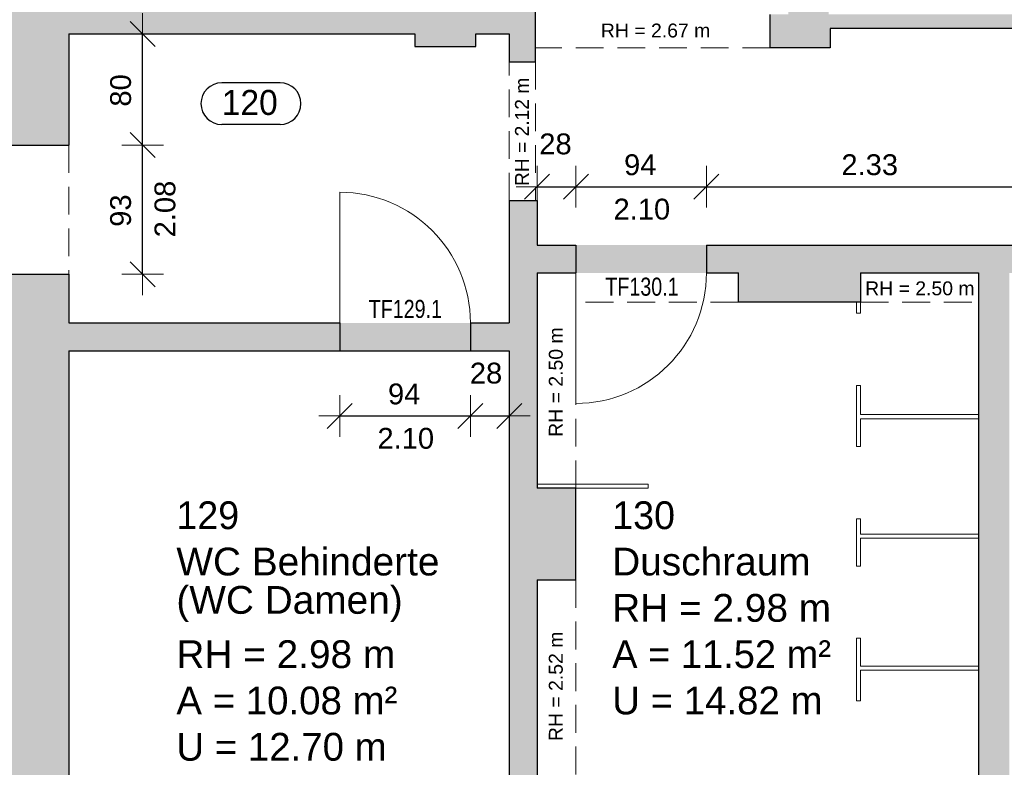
# Model space of a CAD drawing. Header units: metres. Extents: x 306 to 433, y -64 to 7.
# Tile 70 of 93: x 382.09 to 389.18, y -24.94 to -19.56. Entities that reach past the tile are written whole.
import ezdxf

# ---------------------------------------------------------------- set-up
doc = ezdxf.new("R2010")
doc.units = ezdxf.units.M
doc.header["$PDMODE"] = 65
doc.linetypes.add('AUSGEZOGEN', pattern=[0])
doc.linetypes.add('VERDECKT2_S2', pattern=[0.27, 0.2, -0.07])
for name, color, linetype, lineweight in [('Allgemein01', 7, 'AUSGEZOGEN', 13), ('Füllfläche', 7, 'AUSGEZOGEN', 13), ('Maßlinie Allgemein', 7, 'AUSGEZOGEN', 25), ('Möblierung', 7, 'AUSGEZOGEN', 25), ('Standard', 7, 'AUSGEZOGEN', 25), ('Text Allgemein', 7, 'AUSGEZOGEN', 25)]:
    doc.layers.add(name, color=color, linetype=linetype, lineweight=lineweight)
doc.styles.add('ARIAL', font='ARIAL.TTF')
doc.dimstyles.new('DIMSTYLE_12', dxfattribs={"dimtxt": 0.15, "dimasz": 0.3, "dimexe": 0, "dimexo": 1e-06, "dimgap": 0.075, "dimtad": 2, "dimdec": 1, "dimlfac": 100, "dimrnd": 0.5, "dimzin": 4, "dimdsep": 46, "dimtxsty": 'ARIAL', "dimblk1": 'ALL_ML_STRICH', "dimblk2": 'ALL_ML_STRICH', "dimsah": 1, "dimcen": 0, "dimse1": 1, "dimse2": 1, "dimclrd": 7, "dimclre": 7, "dimclrt": 7, "dimadec": 0, "dimazin": 0, "dimtfac": 1, "dimtdec": 0, "dimtix": 1, "dimtmove": 2, "dimatfit": 3, "dimfxl": 0, "dimtvp": 1.2, "dimtzin": 0, "dimlwd": 0, "dimlwe": 13, "dimarcsym": 0})
doc.dimstyles.new('DIMSTYLE_13', dxfattribs={"dimtxt": 0.15, "dimasz": 0.3, "dimexe": 0, "dimexo": 1e-06, "dimgap": 0.075, "dimtad": 2, "dimrnd": 0.005, "dimzin": 4, "dimdsep": 46, "dimtxsty": 'ARIAL', "dimblk1": 'ALL_ML_STRICH', "dimblk2": 'ALL_ML_STRICH', "dimsah": 1, "dimcen": 0, "dimse1": 1, "dimse2": 1, "dimclrd": 7, "dimclre": 7, "dimclrt": 7, "dimadec": 0, "dimazin": 0, "dimtfac": 1, "dimtdec": 0, "dimtix": 1, "dimtmove": 2, "dimatfit": 3, "dimfxl": 0, "dimtzin": 0, "dimlwd": 0, "dimlwe": 13, "dimarcsym": 0})
doc.dimstyles.new('DIMSTYLE_6', dxfattribs={"dimtxt": 0.2, "dimasz": 0.3, "dimexe": 0, "dimexo": 1e-06, "dimgap": 0.1, "dimtad": 2, "dimrnd": 0.005, "dimzin": 4, "dimdsep": 46, "dimtxsty": 'ARIAL', "dimblk1": 'ALL_ML_STRICH', "dimblk2": 'ALL_ML_STRICH', "dimsah": 1, "dimcen": 0, "dimse1": 1, "dimse2": 1, "dimclrd": 7, "dimclre": 7, "dimclrt": 7, "dimadec": 0, "dimazin": 0, "dimtfac": 1, "dimtdec": 0, "dimtix": 1, "dimtmove": 2, "dimatfit": 3, "dimfxl": 0, "dimtzin": 0, "dimlwd": 0, "dimlwe": 13, "dimarcsym": 0})
doc.dimstyles.new('DIMSTYLE_7', dxfattribs={"dimtxt": 0.2, "dimasz": 0.3, "dimexe": 0, "dimexo": 1e-06, "dimgap": 0.1, "dimtad": 2, "dimdec": 1, "dimlfac": 100, "dimrnd": 0.5, "dimzin": 4, "dimdsep": 46, "dimtxsty": 'ARIAL', "dimblk1": 'ALL_ML_STRICH', "dimblk2": 'ALL_ML_STRICH', "dimsah": 1, "dimcen": 0, "dimse1": 1, "dimse2": 1, "dimclrd": 7, "dimclre": 7, "dimclrt": 7, "dimadec": 0, "dimazin": 0, "dimtfac": 1, "dimtdec": 0, "dimtix": 1, "dimtmove": 2, "dimatfit": 3, "dimfxl": 0, "dimtvp": 1.2, "dimtzin": 0, "dimlwd": 0, "dimlwe": 13, "dimarcsym": 0})
doc.dimstyles.new('DIMSTYLE_9', dxfattribs={"dimtxt": 0.15, "dimasz": 0.3, "dimexe": 0, "dimexo": 1e-06, "dimgap": 0.075, "dimtad": 2, "dimdec": 1, "dimlfac": 100, "dimrnd": 0.5, "dimzin": 4, "dimdsep": 46, "dimtxsty": 'ARIAL', "dimblk1": 'ALL_ML_STRICH', "dimblk2": 'ALL_ML_STRICH', "dimsah": 1, "dimcen": 0, "dimse1": 1, "dimse2": 1, "dimclrd": 7, "dimclre": 7, "dimclrt": 7, "dimadec": 0, "dimazin": 0, "dimtfac": 1, "dimtdec": 0, "dimtix": 1, "dimtmove": 2, "dimatfit": 3, "dimfxl": 0, "dimtzin": 0, "dimlwd": 0, "dimlwe": 13, "dimarcsym": 0})

# ---------------------------------------------------------------- blocks, each defined once
blk = doc.blocks.new('ALL_ML_STRICH')
at = {"color": 0, "linetype": 'ByBlock', "lineweight": -2}
for p, q in [((0, -0.5), (0, 0.5)), ((-0.3, -0.3), (0.3, 0.3)), ((-1, 0), (0.5, 0))]:
    blk.add_line(p, q, dxfattribs=at)
blk = doc.blocks.new('*D104')
at = {"layer": 'DEFPOINTS', "color": 7, "linetype": 'AUSGEZOGEN', "lineweight": 13}
for p in [(382.4445, -19.6654), (381.8445, -19.7554), (381.8445, -63.2754)]:
    blk.add_point(p, dxfattribs=at)
at = {"layer": 'Maßlinie Allgemein', "color": 7, "linetype": 'AUSGEZOGEN', "lineweight": -2}
blk.add_line((381.8445, -63.2754), (382.4445, -63.2754), dxfattribs=at)
at = {"layer": 'Maßlinie Allgemein', "color": 7, "linetype": 'AUSGEZOGEN', "lineweight": 13, "xscale": 0.3, "yscale": 0.3, "zscale": 0.3, "rotation": 180}
blk.add_blockref('ALL_ML_STRICH', (381.8445, -63.2754), dxfattribs=at)
at = {"layer": 'Maßlinie Allgemein', "color": 7, "linetype": 'AUSGEZOGEN', "lineweight": 13, "xscale": 0.3, "yscale": 0.3, "zscale": 0.3}
blk.add_blockref('ALL_ML_STRICH', (382.4445, -63.2754), dxfattribs=at)
at = {"layer": 'Maßlinie Allgemein', "color": 7, "linetype": 'AUSGEZOGEN', "lineweight": 13, "insert": (382.1358, -63.092), "char_height": 0.2, "width": 0.8, "attachment_point": 5, "style": 'ARIAL'}
blk.add_mtext('\\A1;{\\A1;{60\\H0.132000;\\S^ ;}}', dxfattribs=at)
blk = doc.blocks.new('*D105')
at = {"layer": 'DEFPOINTS', "color": 7, "linetype": 'AUSGEZOGEN', "lineweight": 13}
for p in [(390.6945, -19.6254), (382.4445, -19.6654), (382.4445, -63.2754)]:
    blk.add_point(p, dxfattribs=at)
at = {"layer": 'Maßlinie Allgemein', "color": 7, "linetype": 'AUSGEZOGEN', "lineweight": -2}
blk.add_line((382.4445, -63.2754), (390.6945, -63.2754), dxfattribs=at)
at = {"layer": 'Maßlinie Allgemein', "color": 7, "linetype": 'AUSGEZOGEN', "lineweight": 13, "xscale": 0.3, "yscale": 0.3, "zscale": 0.3, "rotation": 180}
blk.add_blockref('ALL_ML_STRICH', (382.4445, -63.2754), dxfattribs=at)
at = {"layer": 'Maßlinie Allgemein', "color": 7, "linetype": 'AUSGEZOGEN', "lineweight": 13, "xscale": 0.3, "yscale": 0.3, "zscale": 0.3}
blk.add_blockref('ALL_ML_STRICH', (390.6945, -63.2754), dxfattribs=at)
at = {"layer": 'Maßlinie Allgemein', "color": 7, "linetype": 'AUSGEZOGEN', "lineweight": 13, "insert": (386.5832, -63.092), "char_height": 0.2, "width": 0.8, "attachment_point": 5, "style": 'ARIAL'}
blk.add_mtext('\\A1;{\\A1;{8.25\\H0.132000;\\S^ ;}}', dxfattribs=at)
blk = doc.blocks.new('*D122')
at = {"layer": 'DEFPOINTS', "color": 7, "linetype": 'AUSGEZOGEN', "lineweight": 13}
for p in [(381.8445, -23.0754), (382.4445, -25.1254), (381.8445, -62.3754)]:
    blk.add_point(p, dxfattribs=at)
at = {"layer": 'Maßlinie Allgemein', "color": 7, "linetype": 'AUSGEZOGEN', "lineweight": -2}
blk.add_line((381.8445, -62.3754), (382.4445, -62.3754), dxfattribs=at)
at = {"layer": 'Maßlinie Allgemein', "color": 7, "linetype": 'AUSGEZOGEN', "lineweight": 13, "xscale": 0.3, "yscale": 0.3, "zscale": 0.3, "rotation": 180}
blk.add_blockref('ALL_ML_STRICH', (381.8445, -62.3754), dxfattribs=at)
at = {"layer": 'Maßlinie Allgemein', "color": 7, "linetype": 'AUSGEZOGEN', "lineweight": 13, "xscale": 0.3, "yscale": 0.3, "zscale": 0.3}
blk.add_blockref('ALL_ML_STRICH', (382.4445, -62.3754), dxfattribs=at)
at = {"layer": 'Maßlinie Allgemein', "color": 7, "linetype": 'AUSGEZOGEN', "lineweight": 13, "insert": (382.1358, -62.192), "char_height": 0.2, "width": 0.8, "attachment_point": 5, "style": 'ARIAL'}
blk.add_mtext('\\A1;{\\A1;{60\\H0.132000;\\S^ ;}}', dxfattribs=at)
blk = doc.blocks.new('*D149')
at = {"layer": 'DEFPOINTS', "color": 7, "linetype": 'AUSGEZOGEN', "lineweight": 13}
for p in [(377.2545, -25.0754), (377.2545, -25.3054), (414.0445, -25.3054)]:
    blk.add_point(p, dxfattribs=at)
at = {"layer": 'Maßlinie Allgemein', "color": 7, "linetype": 'AUSGEZOGEN', "lineweight": -2}
blk.add_line((414.0445, -25.3054), (414.0445, -25.0754), dxfattribs=at)
at = {"layer": 'Maßlinie Allgemein', "color": 7, "linetype": 'AUSGEZOGEN', "lineweight": 13, "xscale": 0.3, "yscale": 0.3, "zscale": 0.3}
for p, rotation in [((414.0445, -25.0754), 90), ((414.0445, -25.3054), 270)]:
    blk.add_blockref('ALL_ML_STRICH', p, dxfattribs=dict(at, rotation=rotation))
at = {"layer": 'Maßlinie Allgemein', "color": 7, "linetype": 'AUSGEZOGEN', "lineweight": 13, "insert": (413.7109, -25.1995), "char_height": 0.2, "width": 0.8, "attachment_point": 5, "rotation": 90, "style": 'ARIAL'}
blk.add_mtext('\\A1;{\\A1;{23\\H0.132000;\\S^ ;}}', dxfattribs=at)
blk = doc.blocks.new('*D150')
at = {"layer": 'DEFPOINTS', "color": 7, "linetype": 'AUSGEZOGEN', "lineweight": 13}
for p in [(378.9345, -23.0754), (377.2545, -25.0754), (414.0445, -25.0754)]:
    blk.add_point(p, dxfattribs=at)
at = {"layer": 'Maßlinie Allgemein', "color": 7, "linetype": 'AUSGEZOGEN', "lineweight": -2}
blk.add_line((414.0445, -25.0754), (414.0445, -23.0754), dxfattribs=at)
at = {"layer": 'Maßlinie Allgemein', "color": 7, "linetype": 'AUSGEZOGEN', "lineweight": 13, "xscale": 0.3, "yscale": 0.3, "zscale": 0.3}
for p, rotation in [((414.0445, -23.0754), 90), ((414.0445, -25.0754), 270)]:
    blk.add_blockref('ALL_ML_STRICH', p, dxfattribs=dict(at, rotation=rotation))
at = {"layer": 'Maßlinie Allgemein', "color": 7, "linetype": 'AUSGEZOGEN', "lineweight": 13, "insert": (413.8611, -24.0606), "char_height": 0.2, "width": 0.8, "attachment_point": 5, "rotation": 90, "style": 'ARIAL'}
blk.add_mtext('\\A1;{\\A1;{2.00\\H0.132000;\\S^ ;}}', dxfattribs=at)
blk = doc.blocks.new('*D151')
at = {"layer": 'DEFPOINTS', "color": 7, "linetype": 'AUSGEZOGEN', "lineweight": 13}
for p in [(378.9445, -22.8954), (378.9345, -23.0754), (414.0445, -23.0754)]:
    blk.add_point(p, dxfattribs=at)
at = {"layer": 'Maßlinie Allgemein', "color": 7, "linetype": 'AUSGEZOGEN', "lineweight": -2}
blk.add_line((414.0445, -23.0754), (414.0445, -22.8954), dxfattribs=at)
at = {"layer": 'Maßlinie Allgemein', "color": 7, "linetype": 'AUSGEZOGEN', "lineweight": 13, "xscale": 0.3, "yscale": 0.3, "zscale": 0.3}
for p, rotation in [((414.0445, -22.8954), 90), ((414.0445, -23.0754), 270)]:
    blk.add_blockref('ALL_ML_STRICH', p, dxfattribs=dict(at, rotation=rotation))
at = {"layer": 'Maßlinie Allgemein', "color": 7, "linetype": 'AUSGEZOGEN', "lineweight": 13, "insert": (413.7111, -22.9947), "char_height": 0.2, "width": 0.8, "attachment_point": 5, "rotation": 90, "style": 'ARIAL'}
blk.add_mtext('\\A1;{\\A1;{18\\H0.132000;\\S^ ;}}', dxfattribs=at)
blk = doc.blocks.new('*D152')
at = {"layer": 'DEFPOINTS', "color": 7, "linetype": 'AUSGEZOGEN', "lineweight": 13}
for p in [(378.9445, -19.7554), (378.9445, -22.8954), (414.0445, -22.8954)]:
    blk.add_point(p, dxfattribs=at)
at = {"layer": 'Maßlinie Allgemein', "color": 7, "linetype": 'AUSGEZOGEN', "lineweight": -2}
blk.add_line((414.0445, -22.8954), (414.0445, -19.7554), dxfattribs=at)
at = {"layer": 'Maßlinie Allgemein', "color": 7, "linetype": 'AUSGEZOGEN', "lineweight": 13, "xscale": 0.3, "yscale": 0.3, "zscale": 0.3}
for p, rotation in [((414.0445, -19.7554), 90), ((414.0445, -22.8954), 270)]:
    blk.add_blockref('ALL_ML_STRICH', p, dxfattribs=dict(at, rotation=rotation))
at = {"layer": 'Maßlinie Allgemein', "color": 7, "linetype": 'AUSGEZOGEN', "lineweight": 13, "insert": (413.8609, -21.3105), "char_height": 0.2, "width": 0.8, "attachment_point": 5, "rotation": 90, "style": 'ARIAL'}
blk.add_mtext('\\A1;{\\A1;{3.14\\H0.132000;\\S^ ;}}', dxfattribs=at)
blk = doc.blocks.new('*D153')
at = {"layer": 'DEFPOINTS', "color": 7, "linetype": 'AUSGEZOGEN', "lineweight": 13}
for p in [(377.8745, -19.4654), (378.9445, -19.7554), (414.0445, -19.7554)]:
    blk.add_point(p, dxfattribs=at)
at = {"layer": 'Maßlinie Allgemein', "color": 7, "linetype": 'AUSGEZOGEN', "lineweight": -2}
blk.add_line((414.0445, -19.7554), (414.0445, -19.4654), dxfattribs=at)
at = {"layer": 'Maßlinie Allgemein', "color": 7, "linetype": 'AUSGEZOGEN', "lineweight": 13, "xscale": 0.3, "yscale": 0.3, "zscale": 0.3}
for p, rotation in [((414.0445, -19.4654), 90), ((414.0445, -19.7554), 270)]:
    blk.add_blockref('ALL_ML_STRICH', p, dxfattribs=dict(at, rotation=rotation))
at = {"layer": 'Maßlinie Allgemein', "color": 7, "linetype": 'AUSGEZOGEN', "lineweight": 13, "insert": (413.7111, -19.6197), "char_height": 0.2, "width": 0.8, "attachment_point": 5, "rotation": 90, "style": 'ARIAL'}
blk.add_mtext('\\A1;{\\A1;{29\\H0.132000;\\S^ ;}}', dxfattribs=at)
blk = doc.blocks.new('*D154')
at = {"layer": 'DEFPOINTS', "color": 7, "linetype": 'AUSGEZOGEN', "lineweight": 13}
for p in [(380.7745, 0.7346), (377.8745, -19.4654), (414.0445, -19.4654)]:
    blk.add_point(p, dxfattribs=at)
at = {"layer": 'Maßlinie Allgemein', "color": 7, "linetype": 'AUSGEZOGEN', "lineweight": -2}
blk.add_line((414.0445, -19.4654), (414.0445, 0.7346), dxfattribs=at)
at = {"layer": 'Maßlinie Allgemein', "color": 7, "linetype": 'AUSGEZOGEN', "lineweight": 13, "xscale": 0.3, "yscale": 0.3, "zscale": 0.3}
for p, rotation in [((414.0445, 0.7346), 90), ((414.0445, -19.4654), 270)]:
    blk.add_blockref('ALL_ML_STRICH', p, dxfattribs=dict(at, rotation=rotation))
at = {"layer": 'Maßlinie Allgemein', "color": 7, "linetype": 'AUSGEZOGEN', "lineweight": 13, "insert": (413.8611, -9.3583), "char_height": 0.2, "width": 1, "attachment_point": 5, "rotation": 90, "style": 'ARIAL'}
blk.add_mtext('\\A1;{\\A1;{20.20\\H0.132000;\\S^ ;}}', dxfattribs=at)
blk = doc.blocks.new('*D171')
at = {"layer": 'DEFPOINTS', "color": 7, "linetype": 'AUSGEZOGEN', "lineweight": 13}
for p in [(387.6545, -9.7054), (390.7045, -19.5254), (413.1445, -19.5254)]:
    blk.add_point(p, dxfattribs=at)
at = {"layer": 'Maßlinie Allgemein', "color": 7, "linetype": 'AUSGEZOGEN', "lineweight": -2}
blk.add_line((413.1445, -19.5254), (413.1445, -9.7054), dxfattribs=at)
at = {"layer": 'Maßlinie Allgemein', "color": 7, "linetype": 'AUSGEZOGEN', "lineweight": 13, "xscale": 0.3, "yscale": 0.3, "zscale": 0.3}
for p, rotation in [((413.1445, -9.7054), 90), ((413.1445, -19.5254), 270)]:
    blk.add_blockref('ALL_ML_STRICH', p, dxfattribs=dict(at, rotation=rotation))
at = {"layer": 'Maßlinie Allgemein', "color": 7, "linetype": 'AUSGEZOGEN', "lineweight": 13, "insert": (412.9611, -14.5999), "char_height": 0.2, "width": 0.8, "attachment_point": 5, "rotation": 90, "style": 'ARIAL'}
blk.add_mtext('\\A1;{\\A1;{9.82\\H0.132000;\\S^ ;}}', dxfattribs=at)
blk = doc.blocks.new('*D209')
at = {"layer": 'DEFPOINTS', "color": 7, "linetype": 'AUSGEZOGEN', "lineweight": 13}
for p in [(382.4445, -20.4654), (382.4445, -21.3954), (382.9745, -21.3954)]:
    blk.add_point(p, dxfattribs=at)
at = {"layer": 'Maßlinie Allgemein', "color": 7, "linetype": 'AUSGEZOGEN', "lineweight": -2}
blk.add_line((382.9745, -21.3954), (382.9745, -20.4654), dxfattribs=at)
at = {"layer": 'Maßlinie Allgemein', "color": 7, "linetype": 'AUSGEZOGEN', "lineweight": 13, "xscale": 0.3, "yscale": 0.3, "zscale": 0.3}
for p, rotation in [((382.9745, -20.4654), 90), ((382.9745, -21.3954), 270)]:
    blk.add_blockref('ALL_ML_STRICH', p, dxfattribs=dict(at, rotation=rotation))
at = {"layer": 'Maßlinie Allgemein', "color": 7, "linetype": 'AUSGEZOGEN', "lineweight": 13, "insert": (383.0602, -21.1297), "char_height": 0.15, "width": 0.0075, "attachment_point": 1, "rotation": 90, "line_spacing_factor": 0.60241, "style": 'ARIAL'}
blk.add_mtext('\\A1;{2.08\\H0.099000;\\S^ ;}', dxfattribs=at)
at = {"layer": 'Maßlinie Allgemein', "color": 7, "linetype": 'AUSGEZOGEN', "lineweight": 13, "insert": (382.8168, -20.9372), "char_height": 0.15, "width": 0.6, "attachment_point": 5, "rotation": 90, "style": 'ARIAL'}
blk.add_mtext('\\A1;{\\A1;{93\\H0.099000;\\S^ ;}}', dxfattribs=at)
blk = doc.blocks.new('*D210')
at = {"layer": 'DEFPOINTS', "color": 7, "linetype": 'AUSGEZOGEN', "lineweight": 13}
for p in [(382.4445, -19.6654), (382.4445, -20.4654), (382.9745, -20.4654)]:
    blk.add_point(p, dxfattribs=at)
at = {"layer": 'Maßlinie Allgemein', "color": 7, "linetype": 'AUSGEZOGEN', "lineweight": -2}
blk.add_line((382.9745, -20.4654), (382.9745, -19.6654), dxfattribs=at)
at = {"layer": 'Maßlinie Allgemein', "color": 7, "linetype": 'AUSGEZOGEN', "lineweight": 13, "xscale": 0.3, "yscale": 0.3, "zscale": 0.3}
for p, rotation in [((382.9745, -19.6654), 90), ((382.9745, -20.4654), 270)]:
    blk.add_blockref('ALL_ML_STRICH', p, dxfattribs=dict(at, rotation=rotation))
at = {"layer": 'Maßlinie Allgemein', "color": 7, "linetype": 'AUSGEZOGEN', "lineweight": 13, "insert": (382.8169, -20.0719), "char_height": 0.15, "width": 0.6, "attachment_point": 5, "rotation": 90, "style": 'ARIAL'}
blk.add_mtext('\\A1;{\\A1;{80\\H0.099000;\\S^ ;}}', dxfattribs=at)
blk = doc.blocks.new('*D218')
at = {"layer": 'DEFPOINTS', "color": 7, "linetype": 'AUSGEZOGEN', "lineweight": 13}
for p in [(385.8145, -20.7654), (385.8145, -21.1854), (386.0945, -21.1854)]:
    blk.add_point(p, dxfattribs=at)
at = {"layer": 'Maßlinie Allgemein', "color": 7, "linetype": 'AUSGEZOGEN', "lineweight": -2}
blk.add_line((385.8145, -20.7654), (386.0945, -20.7654), dxfattribs=at)
at = {"layer": 'Maßlinie Allgemein', "color": 7, "linetype": 'AUSGEZOGEN', "lineweight": 13, "xscale": 0.3, "yscale": 0.3, "zscale": 0.3, "rotation": 180}
blk.add_blockref('ALL_ML_STRICH', (385.8145, -20.7654), dxfattribs=at)
at = {"layer": 'Maßlinie Allgemein', "color": 7, "linetype": 'AUSGEZOGEN', "lineweight": 13, "xscale": 0.3, "yscale": 0.3, "zscale": 0.3}
blk.add_blockref('ALL_ML_STRICH', (386.0945, -20.7654), dxfattribs=at)
at = {"layer": 'Maßlinie Allgemein', "color": 7, "linetype": 'AUSGEZOGEN', "lineweight": 13, "insert": (385.9475, -20.4578), "char_height": 0.15, "width": 0.6, "attachment_point": 5, "style": 'ARIAL'}
blk.add_mtext('\\A1;{\\A1;{28\\H0.099000;\\S^ ;}}', dxfattribs=at)
blk = doc.blocks.new('*D219')
at = {"layer": 'DEFPOINTS', "color": 7, "linetype": 'AUSGEZOGEN', "lineweight": 13}
for p in [(386.0945, -20.7654), (386.0945, -21.1854), (387.0345, -21.1854)]:
    blk.add_point(p, dxfattribs=at)
at = {"layer": 'Maßlinie Allgemein', "color": 7, "linetype": 'AUSGEZOGEN', "lineweight": -2}
blk.add_line((386.0945, -20.7654), (387.0345, -20.7654), dxfattribs=at)
at = {"layer": 'Maßlinie Allgemein', "color": 7, "linetype": 'AUSGEZOGEN', "lineweight": 13, "xscale": 0.3, "yscale": 0.3, "zscale": 0.3, "rotation": 180}
blk.add_blockref('ALL_ML_STRICH', (386.0945, -20.7654), dxfattribs=at)
at = {"layer": 'Maßlinie Allgemein', "color": 7, "linetype": 'AUSGEZOGEN', "lineweight": 13, "xscale": 0.3, "yscale": 0.3, "zscale": 0.3}
blk.add_blockref('ALL_ML_STRICH', (387.0345, -20.7654), dxfattribs=at)
at = {"layer": 'Maßlinie Allgemein', "color": 7, "linetype": 'AUSGEZOGEN', "lineweight": 13, "insert": (386.558, -20.6078), "char_height": 0.15, "width": 0.6, "attachment_point": 5, "style": 'ARIAL'}
blk.add_mtext('\\A1;{\\A1;{94\\H0.099000;\\S^ ;}}', dxfattribs=at)
at = {"layer": 'Maßlinie Allgemein', "color": 7, "linetype": 'AUSGEZOGEN', "lineweight": 13, "insert": (386.3656, -20.8511), "char_height": 0.15, "width": 0.0075, "attachment_point": 1, "line_spacing_factor": 0.60241, "style": 'ARIAL'}
blk.add_mtext('\\A1;{2.10\\H0.099000;\\S^ ;}', dxfattribs=at)
blk = doc.blocks.new('*D220')
at = {"layer": 'DEFPOINTS', "color": 7, "linetype": 'AUSGEZOGEN', "lineweight": 13}
for p in [(387.0345, -20.7654), (387.0345, -21.1854), (389.3645, -21.1854)]:
    blk.add_point(p, dxfattribs=at)
at = {"layer": 'Maßlinie Allgemein', "color": 7, "linetype": 'AUSGEZOGEN', "lineweight": -2}
blk.add_line((387.0345, -20.7654), (389.3645, -20.7654), dxfattribs=at)
at = {"layer": 'Maßlinie Allgemein', "color": 7, "linetype": 'AUSGEZOGEN', "lineweight": 13, "xscale": 0.3, "yscale": 0.3, "zscale": 0.3, "rotation": 180}
blk.add_blockref('ALL_ML_STRICH', (387.0345, -20.7654), dxfattribs=at)
at = {"layer": 'Maßlinie Allgemein', "color": 7, "linetype": 'AUSGEZOGEN', "lineweight": 13, "xscale": 0.3, "yscale": 0.3, "zscale": 0.3}
blk.add_blockref('ALL_ML_STRICH', (389.3645, -20.7654), dxfattribs=at)
at = {"layer": 'Maßlinie Allgemein', "color": 7, "linetype": 'AUSGEZOGEN', "lineweight": 13, "insert": (388.2103, -20.6077), "char_height": 0.15, "width": 0.6, "attachment_point": 5, "style": 'ARIAL'}
blk.add_mtext('\\A1;{\\A1;{2.33\\H0.099000;\\S^ ;}}', dxfattribs=at)
blk = doc.blocks.new('*D222')
at = {"layer": 'DEFPOINTS', "color": 7, "linetype": 'AUSGEZOGEN', "lineweight": 13}
for p in [(384.3945, -21.9454), (385.3345, -21.9454), (384.3945, -22.4154)]:
    blk.add_point(p, dxfattribs=at)
at = {"layer": 'Maßlinie Allgemein', "color": 7, "linetype": 'AUSGEZOGEN', "lineweight": -2}
blk.add_line((384.3945, -22.4154), (385.3345, -22.4154), dxfattribs=at)
at = {"layer": 'Maßlinie Allgemein', "color": 7, "linetype": 'AUSGEZOGEN', "lineweight": 13, "xscale": 0.3, "yscale": 0.3, "zscale": 0.3, "rotation": 180}
blk.add_blockref('ALL_ML_STRICH', (384.3945, -22.4154), dxfattribs=at)
at = {"layer": 'Maßlinie Allgemein', "color": 7, "linetype": 'AUSGEZOGEN', "lineweight": 13, "xscale": 0.3, "yscale": 0.3, "zscale": 0.3}
blk.add_blockref('ALL_ML_STRICH', (385.3345, -22.4154), dxfattribs=at)
at = {"layer": 'Maßlinie Allgemein', "color": 7, "linetype": 'AUSGEZOGEN', "lineweight": 13, "insert": (384.858, -22.2578), "char_height": 0.15, "width": 0.6, "attachment_point": 5, "style": 'ARIAL'}
blk.add_mtext('\\A1;{\\A1;{94\\H0.099000;\\S^ ;}}', dxfattribs=at)
at = {"layer": 'Maßlinie Allgemein', "color": 7, "linetype": 'AUSGEZOGEN', "lineweight": 13, "insert": (384.6656, -22.5011), "char_height": 0.15, "width": 0.0075, "attachment_point": 1, "line_spacing_factor": 0.60241, "style": 'ARIAL'}
blk.add_mtext('\\A1;{2.10\\H0.099000;\\S^ ;}', dxfattribs=at)
blk = doc.blocks.new('*D223')
at = {"layer": 'DEFPOINTS', "color": 7, "linetype": 'AUSGEZOGEN', "lineweight": 13}
for p in [(385.3345, -21.9454), (385.6145, -21.9454), (385.3345, -22.4154)]:
    blk.add_point(p, dxfattribs=at)
at = {"layer": 'Maßlinie Allgemein', "color": 7, "linetype": 'AUSGEZOGEN', "lineweight": -2}
blk.add_line((385.3345, -22.4154), (385.6145, -22.4154), dxfattribs=at)
at = {"layer": 'Maßlinie Allgemein', "color": 7, "linetype": 'AUSGEZOGEN', "lineweight": 13, "xscale": 0.3, "yscale": 0.3, "zscale": 0.3, "rotation": 180}
blk.add_blockref('ALL_ML_STRICH', (385.3345, -22.4154), dxfattribs=at)
at = {"layer": 'Maßlinie Allgemein', "color": 7, "linetype": 'AUSGEZOGEN', "lineweight": 13, "xscale": 0.3, "yscale": 0.3, "zscale": 0.3}
blk.add_blockref('ALL_ML_STRICH', (385.6145, -22.4154), dxfattribs=at)
at = {"layer": 'Maßlinie Allgemein', "color": 7, "linetype": 'AUSGEZOGEN', "lineweight": 13, "insert": (385.4475, -22.1078), "char_height": 0.15, "width": 0.6, "attachment_point": 5, "style": 'ARIAL'}
blk.add_mtext('\\A1;{\\A1;{28\\H0.099000;\\S^ ;}}', dxfattribs=at)

msp = doc.modelspace()

# ---------------------------------------------------------------- hatches: boundary and pattern name
at = {"layer": 'Füllfläche', "linetype": 'AUSGEZOGEN', "lineweight": 25}
for color, points in [(254, [(374.7245, 1.2646), (358.0345, 1.2646), (358.0345, 0.7746), (358.6445, 0.7746), (358.6445, 0.8146), (359.3601, 0.8146), (359.3601, 0.6246), (373.2445, 0.6246), (373.2445, 0.7746), (374.1845, 0.7746), (374.1845, -3.6354), (373.9645, -3.6354), (373.9645, -4.0154), (374.1845, -4.0154), (374.1845, -8.4254), (373.9645, -8.4254), (373.9645, -8.8054), (374.1845, -8.8054), (374.1845, -13.2154), (373.9645, -13.2154), (373.9645, -13.5954), (374.1845, -13.5954), (374.1845, -18.0054), (373.9645, -18.0054), (373.9645, -18.3854), (374.1845, -18.3854), (374.1845, -22.7954), (373.9645, -22.7954), (373.9645, -23.1754), (374.7245, -23.1754), (374.7245, -23.0754), (375.0145, -23.0754), (375.0145, -22.6954), (374.7345, -22.6954), (374.7345, -19.6954), (377.0745, -19.6954), (377.0745, -19.7554), (378.9445, -19.7554), (378.9445, -21.1654), (379.2145, -21.1654), (379.2145, -20.6854), (379.4945, -20.6854), (379.4945, -20.4554), (380.3345, -20.4554), (380.3345, -19.7554), (381.8445, -19.7554), (381.8445, -20.4654), (382.4445, -20.4654), (382.4445, -19.6654), (384.9345, -19.6654), (384.9345, -19.7554), (385.3745, -19.7554), (385.3745, -19.6654), (385.6145, -19.6654), (385.6145, -19.8654), (385.8045, -19.8654), (385.8045, -19.4654), (377.8745, -19.4654), (377.8745, -17.6554), (377.8045, -17.6554), (377.8045, -19.3454), (374.7045, -19.3454), (374.7045, -16.1154), (377.8045, -16.1154), (377.8045, -16.9254), (377.8745, -16.9254), (377.8745, -15.9954), (377.9045, -15.9954), (377.9045, -15.6554), (374.7245, -15.6554), (374.7245, -13.0654), (377.9045, -13.0654), (377.9045, -12.7254), (377.8645, -12.7254), (377.8645, -10.9254), (377.7945, -10.9254), (377.7945, -12.6054), (374.6945, -12.6054), (374.6945, -9.4054), (377.5245, -9.4054), (377.5245, -10.0854), (377.7945, -10.0854), (377.7945, -10.1254), (377.8645, -10.1254), (377.8645, -9.7454), (377.9045, -9.7454), (377.9045, -8.6854), (377.7745, -8.6854), (377.7745, -8.9754), (374.7245, -8.9754), (374.7245, -7.0854), (377.7745, -7.0854), (377.7745, -7.9954), (377.9045, -7.9954), (377.9045, -6.7654), (377.9845, -6.7654), (377.9845, -6.6954), (374.8445, -6.6954), (374.8445, -3.9254), (378.7045, -3.9254), (378.7045, -6.6954), (378.6645, -6.6954), (378.6645, -6.7654), (378.8245, -6.7654), (378.8245, -6.8354), (379.0245, -6.8354), (379.0245, -3.5654), (377.5145, -3.5654), (377.5145, -3.3654), (377.4445, -3.3654), (377.4445, -3.4454), (374.8445, -3.4454), (374.8445, 0.6046), (377.4445, 0.6046), (377.4445, -2.6854), (377.5145, -2.6854), (377.5145, -2.3154), (377.7645, -2.3154), (377.7645, 0.7346), (380.5045, 0.7346), (380.5045, -2.3554), (380.7745, -2.3554), (380.7745, 0.7346), (393.8145, 0.7346), (393.8145, -3.9554), (394.1845, -3.9554), (394.1845, 1.1146), (374.7245, 1.1146)]), (254, [(390.7045, -19.5254), (387.9145, -19.5254), (387.9145, -19.3454), (387.6745, -19.3454), (387.6745, -19.4754), (387.6245, -19.4754), (387.6245, -19.5254), (387.4945, -19.5254), (387.4945, -19.7654), (387.9245, -19.7654), (387.9245, -19.6254), (390.6945, -19.6254), (390.6945, -19.8954), (390.9645, -19.8954), (390.9645, -19.0354), (390.7045, -19.0354)]), (254, [(385.8145, -21.3854), (386.0945, -21.3854), (386.0945, -21.1854), (385.8145, -21.1854), (385.8145, -20.8654), (385.6145, -20.8654), (385.6145, -21.7454), (385.3345, -21.7454), (385.3345, -21.9454), (385.6145, -21.9454), (385.6145, -25.1254), (385.3045, -25.1254), (385.3045, -25.3654), (386.6045, -25.3654), (386.6045, -25.1254), (385.8145, -25.1254), (385.8145, -23.5954), (386.0945, -23.5954), (386.0945, -22.9354), (385.8145, -22.9354)]), (30, [(386.0945, -21.3854), (387.0345, -21.3854), (387.0345, -21.1854), (386.0945, -21.1854)]), (254, [(390.6945, -25.1254), (389.2145, -25.1254), (389.2145, -21.3854), (389.3645, -21.3854), (389.3645, -21.1854), (387.0345, -21.1854), (387.0345, -21.3854), (387.2645, -21.3854), (387.2645, -21.5954), (388.1445, -21.5954), (388.1445, -21.3854), (388.9945, -21.3854), (388.9945, -25.1254), (388.2045, -25.1254), (388.2045, -25.3654), (390.9645, -25.3654), (390.9645, -24.1054), (390.6945, -24.1054)]), (254, [(384.3945, -21.7454), (382.4445, -21.7454), (382.4445, -21.3954), (381.8445, -21.3954), (381.8445, -22.8954), (379.2145, -22.8954), (379.2145, -22.1454), (378.9445, -22.1454), (378.9445, -22.8954), (376.9545, -22.8954), (376.9545, -23.0754), (379.5695, -23.0754), (379.5695, -23.1354), (379.8595, -23.1354), (379.8595, -23.0754), (381.8445, -23.0754), (381.8445, -25.8154), (382.2645, -25.8154), (382.2645, -25.3654), (384.5045, -25.3654), (384.5045, -25.1254), (382.4445, -25.1254), (382.4445, -21.9454), (384.3945, -21.9454)]), (30, [(384.3945, -21.9454), (385.3345, -21.9454), (385.3345, -21.7454), (384.3945, -21.7454)])]:
    msp.add_hatch(color=color, dxfattribs=at).paths.add_polyline_path(points)

# ---------------------------------------------------------------- linework, layer by layer
at = {"layer": 'Allgemein01', "color": 7, "linetype": 'AUSGEZOGEN', "lineweight": 25}
for p, q in [((385.8045, -19.8654), (385.8045, -19.4654)), ((387.4945, -19.7654), (387.4945, -19.5254)), ((387.9245, -19.6254), (387.9245, -19.7654)), ((390.6945, -19.6254), (387.9245, -19.6254)), ((382.4445, -19.6654), (382.4445, -20.4654)), ((382.4445, -19.6654), (384.9345, -19.6654)), ((384.9345, -19.6654), (384.9345, -19.7554)), ((385.3745, -19.7554), (385.3745, -19.6654)), ((385.3745, -19.6654), (385.6145, -19.6654)), ((385.6145, -19.6654), (385.6145, -19.8654)), ((384.9345, -19.7554), (385.3745, -19.7554)), ((387.9245, -19.7654), (387.4945, -19.7654)), ((385.6145, -19.8654), (385.8045, -19.8654)), ((383.9645, -20.017), (383.5449, -20.017)), ((383.9645, -20.317), (383.5449, -20.317)), ((381.8445, -20.4654), (382.4445, -20.4654)), ((385.6145, -20.8654), (385.8145, -20.8654)), ((385.6145, -20.8654), (385.6145, -21.7454)), ((385.8145, -20.8654), (385.8145, -21.1854)), ((385.8145, -21.1854), (386.0945, -21.1854)), ((386.0945, -21.1854), (386.0945, -21.3854)), ((387.0345, -21.1854), (387.0345, -21.3854)), ((387.0345, -21.1854), (389.3645, -21.1854)), ((381.8445, -21.3954), (382.4445, -21.3954)), ((382.4445, -21.3954), (382.4445, -21.7454)), ((385.8145, -21.3854), (385.8145, -22.9354)), ((385.8145, -21.3854), (386.0945, -21.3854)), ((387.0345, -21.3854), (387.2645, -21.3854)), ((387.2645, -21.5954), (387.2645, -21.3854)), ((388.1445, -21.3854), (388.1445, -21.5954)), ((388.1445, -21.3854), (388.9945, -21.3854)), ((388.9945, -21.3854), (388.9945, -25.1254)), ((388.1445, -21.5954), (387.2645, -21.5954)), ((382.4445, -21.7454), (384.3945, -21.7454)), ((384.3945, -21.7454), (384.3945, -21.9454)), ((385.3345, -21.7454), (385.3345, -21.9454)), ((385.3345, -21.7454), (385.6145, -21.7454)), ((382.4445, -21.9454), (385.6145, -21.9454)), ((382.4445, -21.9454), (382.4445, -25.1254)), ((385.6145, -21.9454), (385.6145, -25.1254)), ((386.0945, -22.9354), (385.8145, -22.9354)), ((386.0945, -23.5954), (386.0945, -22.9354)), ((385.8145, -23.5954), (386.0945, -23.5954)), ((385.8145, -23.5954), (385.8145, -25.1254))]:
    msp.add_line(p, q, dxfattribs=at)
at = {"layer": 'Allgemein01', "color": 7, "linetype": 'VERDECKT2_S2', "lineweight": 13}
for p, q in [((387.4945, -19.7654), (385.8045, -19.7654)), ((385.6145, -20.8654), (385.6145, -19.8654)), ((385.8045, -19.8654), (385.8045, -20.8654)), ((382.4445, -20.4654), (382.4445, -21.3954)), ((386.0945, -22.9354), (386.0945, -21.5954)), ((387.2645, -21.5954), (386.0945, -21.5954)), ((388.1445, -21.5954), (388.9945, -21.5954)), ((386.0945, -23.5954), (386.0945, -25.1254))]:
    msp.add_line(p, q, dxfattribs=at)
at = {"layer": 'Allgemein01', "color": 7, "linetype": 'AUSGEZOGEN', "lineweight": 18}
for p, q in [((384.3945, -21.7454), (384.3945, -20.8054)), ((386.0945, -21.3854), (386.0945, -22.3254))]:
    msp.add_line(p, q, dxfattribs=at)
at = {"layer": 'Allgemein01', "color": 7, "linetype": 'AUSGEZOGEN', "lineweight": 25}
for centre, start, end in [((383.5449, -20.167), 90, 270), ((383.9645, -20.167), 270, 90)]:
    msp.add_arc(centre, 0.15, start, end, dxfattribs=at)
at = {"layer": 'Allgemein01', "color": 7, "linetype": 'AUSGEZOGEN', "lineweight": 18}
for centre, start, end in [((384.3945, -21.7454), 0, 90), ((386.0945, -21.3854), 270, 0)]:
    msp.add_arc(centre, 0.94, start, end, dxfattribs=at)
at = {"layer": 'Möblierung', "color": 7, "linetype": 'AUSGEZOGEN', "lineweight": 13}
for p, q in [((388.1145, -21.5954), (388.1145, -21.6754)), ((388.1445, -21.5954), (388.1445, -21.6754)), ((388.1145, -21.6754), (388.1445, -21.6754)), ((388.1145, -22.1954), (388.1445, -22.1954)), ((388.1145, -22.1954), (388.1145, -22.6354)), ((388.1445, -22.1954), (388.1445, -22.4054)), ((388.1445, -22.4054), (388.9945, -22.4054)), ((388.9945, -22.4354), (388.1445, -22.4354)), ((388.1445, -22.4354), (388.1445, -22.6354)), ((388.1145, -22.6354), (388.1445, -22.6354)), ((386.6145, -22.9054), (385.8145, -22.9054)), ((386.6145, -22.9354), (386.0945, -22.9354)), ((386.6145, -22.9354), (386.6145, -22.9054)), ((388.1145, -23.1554), (388.1445, -23.1554)), ((388.1145, -23.1554), (388.1145, -23.4954)), ((388.1445, -23.1554), (388.1445, -23.2654)), ((388.1445, -23.2654), (388.9945, -23.2654)), ((388.9945, -23.2954), (388.1445, -23.2954)), ((388.1445, -23.2954), (388.1445, -23.4954)), ((388.1145, -23.4954), (388.1445, -23.4954)), ((388.1145, -24.0154), (388.1445, -24.0154)), ((388.1145, -24.0154), (388.1145, -24.4654)), ((388.1445, -24.0154), (388.1445, -24.2154)), ((388.1445, -24.2154), (388.9945, -24.2154)), ((388.9945, -24.2454), (388.1445, -24.2454)), ((388.1445, -24.2454), (388.1445, -24.4654)), ((388.1145, -24.4654), (388.1445, -24.4654))]:
    msp.add_line(p, q, dxfattribs=at)

# ---------------------------------------------------------------- texts
at = {"layer": 'Allgemein01', "color": 7, "linetype": 'AUSGEZOGEN', "lineweight": 25, "insert": (383.5449, -20.251), "char_height": 0.18, "width": 0.50606, "attachment_point": 7, "style": 'ARIAL'}
msp.add_mtext('\\W0.96;120', dxfattribs=at)
at = {"layer": 'Standard', "color": 7, "linetype": 'AUSGEZOGEN', "lineweight": 25, "char_height": 0.2, "attachment_point": 7, "style": 'ARIAL'}
for s, insert, width in [('\\W0.97;129', (383.2177, -23.2326), 0.567107), ('\\W0.97;130', (386.3561, -23.2326), 0.567107), ('\\W1.00;WC Behinderte', (383.2177, -23.566), 2.003731), ('\\W1.00;Duschraum', (386.3561, -23.566), 1.537119), ('\\W1.00;(WC Damen)', (383.2177, -23.8993), 1.736977), ('\\W1.00;RH = 2.98 m', (386.3561, -23.8993), 1.680139), ('\\W1.00;RH = 2.98 m', (383.2177, -24.2326), 1.680139), ('\\W0.98;A = 11.52 m²', (386.3561, -24.2326), 1.708183), ('\\W0.99;A = 10.08 m²', (383.2177, -24.566), 1.709114), ('\\W0.99;U = 14.82 m', (386.3561, -24.566), 1.632463), ('\\W0.99;U = 12.70 m', (383.2177, -24.8993), 1.632463)]:
    msp.add_mtext(s, dxfattribs=dict(at, insert=insert, width=width))
at = {"layer": 'Text Allgemein', "color": 7, "linetype": 'AUSGEZOGEN', "lineweight": 25, "style": 'ARIAL'}
for s, insert, char_height, width, attachment_point in [('\\W1.00;RH = 2.67 m', (386.2745, -19.6921), 0.1, 0.84007, 7), ('\\W0.78;TF130.1', (386.5703, -21.4854), 0.13, 0.593077, 5), ('\\W1.00;RH = 2.50 m', (388.1774, -21.5479), 0.1, 0.84007, 7), ('\\W0.78;TF129.1', (384.8664, -21.6454), 0.13, 0.593077, 5)]:
    msp.add_mtext(s, dxfattribs=dict(at, insert=insert, char_height=char_height, width=width, attachment_point=attachment_point))
at = {"layer": 'Text Allgemein', "color": 7, "linetype": 'AUSGEZOGEN', "lineweight": 25, "char_height": 0.1, "attachment_point": 7, "rotation": 90, "style": 'ARIAL'}
for s, insert, width in [('\\W0.99;RH = 2.12 m', (385.7561, -20.7604), 0.839586), ('\\W1.00;RH = 2.50 m', (386.0011, -22.5654), 0.84007), ('\\W1.00;RH = 2.52 m', (386.0011, -24.7554), 0.84007)]:
    msp.add_mtext(s, dxfattribs=dict(at, insert=insert, width=width))

# ---------------------------------------------------------------- dimensions: what is measured, and where the dimension line sits
at = {"layer": 'Maßlinie Allgemein', "color": 7, "linetype": 'AUSGEZOGEN', "lineweight": 13}
for base, p1, p2, dimstyle, picture, middle in [((414.0445, 0.7346), (377.8745, -19.4654), (380.7745, 0.7346), 'DIMSTYLE_6', '*D154', (413.8611, -9.3583)), ((413.1445, -9.7054), (390.7045, -19.5254), (387.6545, -9.7054), 'DIMSTYLE_6', '*D171', (412.9611, -14.5999)), ((414.0445, -19.4654), (378.9445, -19.7554), (377.8745, -19.4654), 'DIMSTYLE_7', '*D153', (413.7111, -19.6197)), ((382.9745, -19.6654), (382.4445, -20.4654), (382.4445, -19.6654), 'DIMSTYLE_9', '*D210', (382.8169, -20.0719)), ((414.0445, -19.7554), (378.9445, -22.8954), (378.9445, -19.7554), 'DIMSTYLE_6', '*D152', (413.8609, -21.3105)), ((414.0445, -22.8954), (378.9345, -23.0754), (378.9445, -22.8954), 'DIMSTYLE_7', '*D151', (413.7111, -22.9947)), ((414.0445, -23.0754), (377.2545, -25.0754), (378.9345, -23.0754), 'DIMSTYLE_6', '*D150', (413.8611, -24.0606)), ((414.0445, -25.0754), (377.2545, -25.3054), (377.2545, -25.0754), 'DIMSTYLE_7', '*D149', (413.7109, -25.1995))]:
    dim = msp.add_linear_dim(base=base, p1=p1, p2=p2, angle=90, dimstyle=dimstyle, override={"dimpost": '<>', "dimclrd": 7, "dimclre": 7, "dimclrt": 7, "dimlwd": 0, "dimlwe": 13}, dxfattribs=at)
    dim.commit()
    dim.dimension.update_dxf_attribs({"geometry": picture, "text_midpoint": middle, "dimtype": 160})
for base, p1, p2, dimstyle, picture, middle in [((390.6945, -63.2754), (382.4445, -19.6654), (390.6945, -19.6254), 'DIMSTYLE_6', '*D105', (386.5832, -63.092)), ((382.4445, -63.2754), (381.8445, -19.7554), (382.4445, -19.6654), 'DIMSTYLE_7', '*D104', (382.1358, -63.092)), ((386.0945, -20.7654), (385.8145, -21.1854), (386.0945, -21.1854), 'DIMSTYLE_12', '*D218', (385.9475, -20.4578)), ((389.3645, -20.7654), (387.0345, -21.1854), (389.3645, -21.1854), 'DIMSTYLE_13', '*D220', (388.2103, -20.6077)), ((385.6145, -22.4154), (385.3345, -21.9454), (385.6145, -21.9454), 'DIMSTYLE_12', '*D223', (385.4475, -22.1078)), ((382.4445, -62.3754), (381.8445, -23.0754), (382.4445, -25.1254), 'DIMSTYLE_7', '*D122', (382.1358, -62.192))]:
    dim = msp.add_linear_dim(base=base, p1=p1, p2=p2, dimstyle=dimstyle, override={"dimpost": '<>', "dimclrd": 7, "dimclre": 7, "dimclrt": 7, "dimlwd": 0, "dimlwe": 13}, dxfattribs=at)
    dim.commit()
    dim.dimension.update_dxf_attribs({"geometry": picture, "text_midpoint": middle, "dimtype": 160})
dim = msp.add_linear_dim(base=(382.9745, -20.4654), p1=(382.4445, -21.3954), p2=(382.4445, -20.4654), angle=90, text='<>\\X\\A1;{2.08\\H0.099000;\\S^ ;}', dimstyle='DIMSTYLE_9', override={"dimpost": '<>', "dimclrd": 7, "dimclre": 7, "dimclrt": 7, "dimlwd": 0, "dimlwe": 13}, dxfattribs=at)
dim.commit()
dim.dimension.update_dxf_attribs({"geometry": '*D209', "text_midpoint": (382.8168, -20.9372), "dimtype": 160})
for base, p1, p2, picture, middle in [((387.0345, -20.7654), (386.0945, -21.1854), (387.0345, -21.1854), '*D219', (386.558, -20.6078)), ((385.3345, -22.4154), (384.3945, -21.9454), (385.3345, -21.9454), '*D222', (384.858, -22.2578))]:
    dim = msp.add_linear_dim(base=base, p1=p1, p2=p2, text='<>\\X\\A1;{2.10\\H0.099000;\\S^ ;}', dimstyle='DIMSTYLE_9', override={"dimpost": '<>', "dimclrd": 7, "dimclre": 7, "dimclrt": 7, "dimlwd": 0, "dimlwe": 13}, dxfattribs=at)
    dim.commit()
    dim.dimension.update_dxf_attribs({"geometry": picture, "text_midpoint": middle, "dimtype": 160})

doc.saveas('drawing.dxf')
